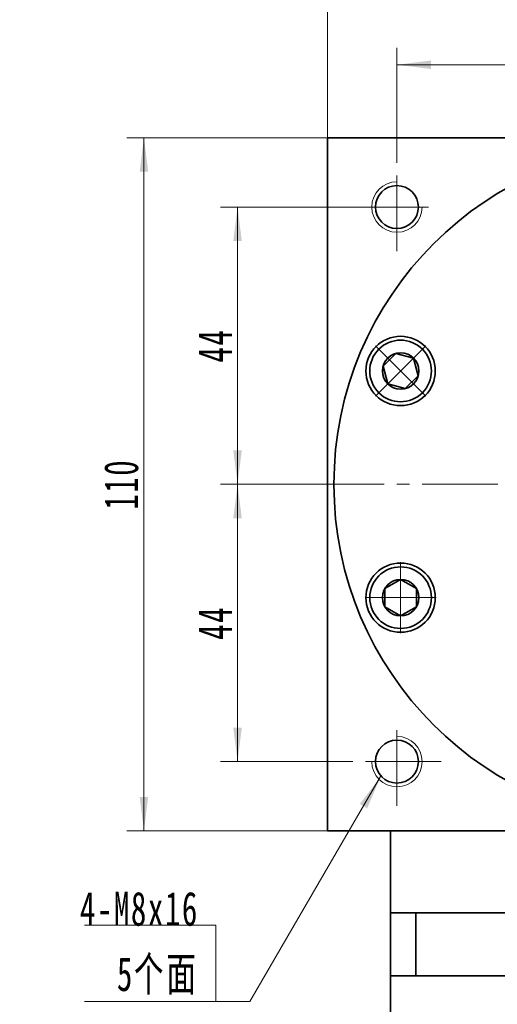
# Model space of a CAD drawing. Header units: millimetres. Extents: x 1472 to 2303, y -85 to 504.
# Tile 4 of 6: x 1870 to 1946, y 268 to 424. Entities that reach past the tile are written whole.
import ezdxf

# ---------------------------------------------------------------- set-up
doc = ezdxf.new("R2010")
doc.units = ezdxf.units.MM
doc.set_wipeout_variables(frame=1)
doc.linetypes.add('点画线', pattern=[18, 12, -2, 2, -2])
doc.layers.get('0').update_dxf_attribs({"lineweight": 35})
for name, color, linetype, lineweight in [('EB0', 7, 'Continuous', 35), ('中心线层', 1, '点画线', 18), ('尺寸线层', 3, 'Continuous', 18), ('粗实线层', 7, 'Continuous', 35)]:
    doc.layers.add(name, color=color, linetype=linetype, lineweight=lineweight)
doc.styles.add('标准', font='txt', dxfattribs={"width": 0.667})
doc.dimstyles.new('a4-1-1', dxfattribs={"dimtxt": 3, "dimasz": 3, "dimexe": 1.5, "dimexo": 0, "dimgap": 0.5, "dimtad": 1, "dimdec": 3, "dimdsep": 46, "dimtxsty": '标准', "dimblk": '_CAXARROW', "dimcen": 0, "dimdle": 6, "dimazin": 2, "dimtfac": 0.707107, "dimtdec": 3, "dimtix": 1, "dimtmove": 2, "dimatfit": 3, "dimfxl": 0, "dimfrac": 2, "dimtolj": 1, "dimarcsym": 0})

# ---------------------------------------------------------------- blocks, each defined once
blk = doc.blocks.new('*X7')
at = {"layer": '尺寸线层', "linetype": 'Continuous'}
for points in [[(1918.69, 431.6), (1924.09, 432.27), (1924.09, 430.92)], [(2028.69, 431.6), (2023.29, 432.27), (2023.29, 430.92)]]:
    blk.add_hatch(color=0, dxfattribs=at).paths.add_polyline_path(points, flags=0)
at = {"layer": '尺寸线层', "color": 0, "linetype": 'Continuous'}
for p, q in [((1918.69, 405.77), (1918.69, 434.3)), ((2028.69, 405.77), (2028.69, 434.3)), ((1918.69, 431.6), (2028.69, 431.6))]:
    blk.add_line(p, q, dxfattribs=at)
at = {"layer": '尺寸线层', "color": 0, "insert": (1973.69, 435.17), "char_height": 5.4, "width": 14.3527, "attachment_point": 5, "line_spacing_factor": 1.15057, "style": '标准'}
blk.add_mtext('\\T1.1;110', dxfattribs=at)
blk = doc.blocks.new('_CAXARROW')
blk.add_hatch(color=0).paths.add_polyline_path([(0, 0), (-1, 0.125), (-1, -0.125)], flags=0)
blk = doc.blocks.new('*X8')
at = {"layer": '尺寸线层', "linetype": 'Continuous'}
for points in [[(1889.56, 405.77), (1888.88, 400.37), (1890.23, 400.37)], [(1889.56, 295.77), (1888.88, 301.17), (1890.23, 301.17)]]:
    blk.add_hatch(color=0, dxfattribs=at).paths.add_polyline_path(points, flags=0)
at = {"layer": '尺寸线层', "color": 0, "linetype": 'Continuous'}
for p, q in [((1918.69, 405.77), (1886.86, 405.77)), ((1889.56, 295.77), (1889.56, 405.77)), ((1918.69, 295.77), (1886.86, 295.77))]:
    blk.add_line(p, q, dxfattribs=at)
at = {"layer": '尺寸线层', "color": 0, "insert": (1885.98, 350.77), "char_height": 5.4, "width": 14.3527, "attachment_point": 5, "rotation": 90, "line_spacing_factor": 1.15057, "style": '标准'}
blk.add_mtext('\\T1.1;110', dxfattribs=at)
blk = doc.blocks.new('*X9')
at = {"layer": '尺寸线层', "linetype": 'Continuous'}
for points in [[(1904.41, 394.77), (1905.08, 389.37), (1903.73, 389.37)], [(1904.41, 350.77), (1905.08, 356.17), (1903.73, 356.17)]]:
    blk.add_hatch(color=0, dxfattribs=at).paths.add_polyline_path(points, flags=0)
at = {"layer": '尺寸线层', "color": 0, "linetype": 'Continuous'}
for p, q in [((1922.69, 394.77), (1901.71, 394.77)), ((1904.41, 394.77), (1904.41, 350.77)), ((1915.69, 350.77), (1901.71, 350.77))]:
    blk.add_line(p, q, dxfattribs=at)
at = {"layer": '尺寸线层', "color": 0, "insert": (1900.83, 372.77), "char_height": 5.4, "width": 10.8, "attachment_point": 5, "rotation": 90, "line_spacing_factor": 1.15057, "style": '标准'}
blk.add_mtext('\\T1.1;44', dxfattribs=at)
blk = doc.blocks.new('*X10')
at = {"layer": '尺寸线层', "linetype": 'Continuous'}
for points in [[(1904.41, 350.77), (1905.08, 345.37), (1903.73, 345.37)], [(1904.41, 306.77), (1905.08, 312.17), (1903.73, 312.17)]]:
    blk.add_hatch(color=0, dxfattribs=at).paths.add_polyline_path(points, flags=0)
at = {"layer": '尺寸线层', "color": 0, "linetype": 'Continuous'}
for p, q in [((1915.69, 350.77), (1901.71, 350.77)), ((1904.41, 350.77), (1904.41, 306.77)), ((1922.69, 306.77), (1901.71, 306.77))]:
    blk.add_line(p, q, dxfattribs=at)
at = {"layer": '尺寸线层', "color": 0, "insert": (1900.83, 328.77), "char_height": 5.4, "width": 10.8, "attachment_point": 5, "rotation": 90, "line_spacing_factor": 1.15057, "style": '标准'}
blk.add_mtext('\\T1.1;44', dxfattribs=at)
blk = doc.blocks.new('*X11')
at = {"layer": '尺寸线层', "linetype": 'Continuous'}
for points in [[(1929.69, 417.34), (1935.09, 418.02), (1935.09, 416.67)], [(1973.69, 417.34), (1968.29, 418.02), (1968.29, 416.67)]]:
    blk.add_hatch(color=0, dxfattribs=at).paths.add_polyline_path(points, flags=0)
at = {"layer": '尺寸线层', "color": 0, "linetype": 'Continuous'}
for p, q in [((1929.69, 401.77), (1929.69, 420.04)), ((1973.69, 408.76), (1973.69, 420.04)), ((1929.69, 417.34), (1973.69, 417.34))]:
    blk.add_line(p, q, dxfattribs=at)
at = {"layer": '尺寸线层', "color": 0, "insert": (1951.69, 420.91), "char_height": 5.4, "width": 10.8, "attachment_point": 5, "line_spacing_factor": 1.15057, "style": '标准'}
blk.add_mtext('\\T1.1;44', dxfattribs=at)
blk = doc.blocks.new('*X13')
at = {"layer": '中心线层', "linetype": '点画线', "lineweight": 18}
for p, q in [((0, -5.64), (0, 5.64)), ((-5.64, 0), (5.64, 0))]:
    blk.add_line(p, q, dxfattribs=at)
at = {"layer": '粗实线层'}
for p, q in [((-2.89, 0), (-1.44, 2.5)), ((-1.44, 2.5), (1.44, 2.5)), ((2.89, 0), (1.44, 2.5)), ((2.89, 0), (1.44, 2.5)), ((-2.89, 0), (-1.44, -2.5)), ((2.89, 0), (1.44, -2.5)), ((-1.44, -2.5), (1.44, -2.5))]:
    blk.add_line(p, q, dxfattribs=at)
blk.add_circle((0, 0), 2.89, dxfattribs=at)
for start, end in [(0, 180), (180, 360)]:
    blk.add_arc((0, 0), 4.89, start, end, dxfattribs=at)
blk = doc.blocks.new('*X14')
at = {"layer": '尺寸线层', "linetype": 'Continuous'}
blk.add_hatch(color=0, dxfattribs=at).paths.add_polyline_path([(26.13, 35.68), (24, 30.67), (22.84, 31.35)], flags=0)
at = {"layer": '尺寸线层', "color": 0, "linetype": 'Continuous'}
blk.add_line((26.13, 35.68), (5.4, 0), dxfattribs=at)
at = {"layer": '尺寸线层', "color": 0}
for p, q in [((0, 12.11), (-20.82, 12.11)), ((0, 0), (0, 12.11)), ((0, 0), (-20.82, 0)), ((5.4, 0), (0, 0))]:
    blk.add_line(p, q, dxfattribs=at)
at = {"layer": '尺寸线层', "color": 0, "insert": (-2.7, 1.08), "char_height": 5.4, "width": 36.2438, "attachment_point": 9, "line_spacing_factor": 1.15057, "style": '标准'}
blk.add_mtext('\\T1.1;4-M8x16\\P5个面', dxfattribs=at)

msp = doc.modelspace()

# ---------------------------------------------------------------- linework, layer by layer
at = {"layer": 'EB0'}
for p, q in [((2018.6864, 282.7683), (1928.6864, 282.7683)), ((1928.6864, 282.7683), (1928.6864, 272.7683)), ((1932.6864, 282.7683), (1932.6864, 272.7683)), ((1928.6864, 272.7683), (1928.6864, 238.2683)), ((2018.6864, 272.7683), (1928.6864, 272.7683))]:
    msp.add_line(p, q, dxfattribs=at)
at = {"layer": '中心线层'}
for p, q in [((1929.6864, 387.7683), (1929.6864, 401.7683)), ((1922.6864, 394.7683), (1936.6864, 394.7683)), ((1915.6864, 350.7683), (2031.6864, 350.7683)), ((1929.6864, 299.7683), (1929.6864, 313.7683)), ((1936.6864, 306.7683), (1922.6864, 306.7683))]:
    msp.add_line(p, q, dxfattribs=at)
at = {"layer": '粗实线层'}
for p, q in [((1928.6864, 282.7683), (1928.6864, 295.7683)), ((1928.6864, 295.7683), (2018.6864, 295.7683))]:
    msp.add_line(p, q, dxfattribs=at)
for points in [[(1918.6864, 295.7683), (1918.6864, 405.7683)], [(1918.6864, 405.1683), (1918.6864, 405.7683), (2028.6864, 405.7683), (2028.6864, 405.1683)], [(2028.6864, 295.7683), (1918.6864, 295.7683)]]:
    msp.add_lwpolyline(points, dxfattribs=at)
for centre, radius in [((1973.6864, 350.7683), 54), ((1929.6864, 394.7683), 3.4), ((1930.264, 368.7544), 5.5), ((1930.264, 332.7822), 5.5), ((1929.6864, 306.7683), 3.4)]:
    msp.add_circle(centre, radius, dxfattribs=at)
at = {"layer": '粗实线层', "lineweight": 18}
for centre, start, end in [((1929.6864, 394.7683), 90, 360), ((1929.6864, 306.7683), 180, 90)]:
    msp.add_arc(centre, 4, start, end, dxfattribs=at)

# ---------------------------------------------------------------- block references
at = {"layer": '尺寸线层'}
msp.add_blockref('*X14', (1900.9701, 268.7025), dxfattribs=at)

# ---------------------------------------------------------------- dimensions: what is measured, and where the dimension line sits
dim = msp.add_linear_dim(base=(2028.6864, 431.5984), p1=(1918.6864, 405.7683), p2=(2028.6864, 405.7683), dimstyle='a4-1-1', override={"dimsah": 1, "dimtfill": 1, "dimtzin": 8}, dxfattribs=at)
dim.commit()
dim.dimension.update_dxf_attribs({"geometry": '*X7', "text_midpoint": (1973.6864, 435.1692)})
for base, p1, p2, angle, picture, middle in [((1973.6864, 417.3424), (1929.6864, 401.7683), (1973.6864, 408.7635), 0, '*X11', (1951.6864, 420.9132)), ((1889.5552, 405.7683), (1918.6864, 295.7683), (1918.6864, 405.7683), 90, '*X8', (1885.9844, 350.7683)), ((1904.4052, 350.7683), (1922.6864, 394.7683), (1915.6864, 350.7683), 270, '*X9', (1900.8344, 372.7683)), ((1904.4052, 306.7683), (1915.6864, 350.7683), (1922.6864, 306.7683), 270, '*X10', (1900.8344, 328.7683))]:
    dim = msp.add_linear_dim(base=base, p1=p1, p2=p2, angle=angle, dimstyle='a4-1-1', override={"dimsah": 1, "dimtfill": 1, "dimtzin": 8}, dxfattribs=at)
    dim.commit()
    dim.dimension.update_dxf_attribs({"geometry": picture, "text_midpoint": middle})

# ---------------------------------------------------------------- next in the draw order: wipeouts: each hides what was drawn before it
for points in [[(1933.7218, 372.2122), (1933.7023, 372.2316), (1933.6827, 372.2508), (1933.663, 372.27), (1933.6432, 372.289), (1933.6233, 372.3079), (1933.6033, 372.3268), (1933.5831, 372.3455), (1933.5629, 372.3641), (1933.5426, 372.3825), (1933.5221, 372.4009), (1933.5016, 372.4192), (1933.4809, 372.4373), (1933.4602, 372.4553), (1933.4394, 372.4732), (1933.4184, 372.491), (1933.3974, 372.5087), (1933.3762, 372.5262), (1933.355, 372.5436), (1933.3336, 372.5609), (1933.3122, 372.5781), (1933.2907, 372.5952), (1933.269, 372.6121), (1933.2473, 372.629), (1933.2255, 372.6457), (1933.2036, 372.6622), (1933.1816, 372.6787), (1933.1595, 372.695), (1933.1373, 372.7112), (1933.115, 372.7273), (1933.0927, 372.7433), (1933.0927, 372.7433), (1932.9032, 372.8711), (1932.708, 372.9899), (1932.5074, 373.0995), (1932.3019, 373.1995), (1932.092, 373.2899), (1931.8781, 373.3704), (1931.6607, 373.4407), (1931.4402, 373.5009), (1931.2171, 373.5506), (1930.992, 373.5899), (1930.7652, 373.6187), (1930.5374, 373.6368), (1930.309, 373.6442), (1930.0805, 373.641), (1929.8524, 373.6271), (1929.6251, 373.6025), (1929.3993, 373.5674), (1929.1754, 373.5217), (1928.9538, 373.4656), (1928.7351, 373.3993), (1928.5198, 373.3228), (1928.3082, 373.2363), (1928.101, 373.14), (1927.8984, 373.0341), (1927.701, 372.9189), (1927.5092, 372.7946), (1927.3235, 372.6615), (1927.1441, 372.5198), (1926.9716, 372.37), (1926.8063, 372.2122), (1926.8063, 372.2122), (1926.6485, 372.0468), (1926.4986, 371.8743), (1926.3569, 371.695), (1926.2238, 371.5092), (1926.0995, 371.3174), (1925.9843, 371.12), (1925.8784, 370.9175), (1925.7822, 370.7102), (1925.6957, 370.4987), (1925.6192, 370.2833), (1925.5528, 370.0646), (1925.4967, 369.8431), (1925.4511, 369.6191), (1925.4159, 369.3933), (1925.3914, 369.1661), (1925.3775, 368.938), (1925.3742, 368.7095), (1925.3817, 368.481), (1925.3998, 368.2532), (1925.4285, 368.0265), (1925.4678, 367.8013), (1925.5176, 367.5783), (1925.5777, 367.3578), (1925.6481, 367.1404), (1925.7285, 366.9264), (1925.8189, 366.7165), (1925.919, 366.5111), (1926.0285, 366.3105), (1926.1474, 366.1153), (1926.2752, 365.9258), (1926.2752, 365.9258), (1926.2911, 365.9034), (1926.3072, 365.8811), (1926.3234, 365.859), (1926.3397, 365.8369), (1926.3562, 365.8149), (1926.3728, 365.793), (1926.3895, 365.7711), (1926.4063, 365.7494), (1926.4233, 365.7278), (1926.4403, 365.7062), (1926.4575, 365.6848), (1926.4748, 365.6635), (1926.4922, 365.6422), (1926.5098, 365.6211), (1926.5275, 365.6), (1926.5452, 365.5791), (1926.5631, 365.5582), (1926.5812, 365.5375), (1926.5993, 365.5169), (1926.6175, 365.4963), (1926.6359, 365.4759), (1926.6544, 365.4555), (1926.673, 365.4353), (1926.6917, 365.4152), (1926.7105, 365.3952), (1926.7294, 365.3753), (1926.7485, 365.3555), (1926.7676, 365.3358), (1926.7869, 365.3162), (1926.8063, 365.2967), (1926.8063, 365.2967), (1926.992, 365.1204), (1927.1866, 364.9542), (1927.3898, 364.7983), (1927.6007, 364.6533), (1927.819, 364.5196), (1928.044, 364.3974), (1928.2751, 364.2872), (1928.5116, 364.1892), (1928.7529, 364.1038), (1928.9984, 364.0311), (1929.2473, 363.9713), (1929.4991, 363.9246), (1929.7529, 363.8912), (1930.0081, 363.8711), (1930.264, 363.8644), (1930.5199, 363.8711), (1930.7752, 363.8912), (1931.029, 363.9246), (1931.2807, 363.9713), (1931.5296, 364.0311), (1931.7751, 364.1038), (1932.0164, 364.1892), (1932.253, 364.2872), (1932.484, 364.3974), (1932.709, 364.5196), (1932.9273, 364.6533), (1933.1383, 364.7983), (1933.3414, 364.9542), (1933.5361, 365.1204), (1933.7218, 365.2967), (1933.7218, 365.2967), (1933.898, 365.4824), (1934.0643, 365.6771), (1934.2201, 365.8802), (1934.3651, 366.0911), (1934.4989, 366.3094), (1934.621, 366.5344), (1934.7313, 366.7655), (1934.8292, 367.002), (1934.9147, 367.2433), (1934.9874, 367.4888), (1935.0472, 367.7377), (1935.0938, 367.9895), (1935.1272, 368.2433), (1935.1473, 368.4985), (1935.154, 368.7544), (1935.1473, 369.0104), (1935.1272, 369.2656), (1935.0938, 369.5194), (1935.0472, 369.7711), (1934.9874, 370.0201), (1934.9147, 370.2655), (1934.8292, 370.5068), (1934.7313, 370.7434), (1934.621, 370.9744), (1934.4989, 371.1994), (1934.3651, 371.4177), (1934.2201, 371.6287), (1934.0643, 371.8318), (1933.898, 372.0265)], [(1930.264, 337.6722), (1930.2365, 337.6721), (1930.2091, 337.6719), (1930.1816, 337.6715), (1930.1541, 337.671), (1930.1267, 337.6703), (1930.0992, 337.6694), (1930.0717, 337.6684), (1930.0443, 337.6672), (1930.0168, 337.6659), (1929.9894, 337.6645), (1929.962, 337.6628), (1929.9346, 337.6611), (1929.9071, 337.6591), (1929.8797, 337.6571), (1929.8524, 337.6548), (1929.825, 337.6524), (1929.7976, 337.6499), (1929.7703, 337.6472), (1929.743, 337.6443), (1929.7156, 337.6413), (1929.6884, 337.6382), (1929.6611, 337.6349), (1929.6338, 337.6314), (1929.6066, 337.6278), (1929.5794, 337.624), (1929.5522, 337.6201), (1929.525, 337.616), (1929.4978, 337.6118), (1929.4707, 337.6074), (1929.4436, 337.6029), (1929.4436, 337.6029), (1929.2193, 337.5593), (1928.9972, 337.5052), (1928.7779, 337.4409), (1928.5619, 337.3664), (1928.3495, 337.2818), (1928.1414, 337.1875), (1927.9379, 337.0835), (1927.7394, 336.9701), (1927.5465, 336.8476), (1927.3595, 336.7161), (1927.1789, 336.5761), (1927.005, 336.4279), (1926.8382, 336.2716), (1926.6789, 336.1077), (1926.5275, 335.9366), (1926.3842, 335.7585), (1926.2493, 335.574), (1926.1233, 335.3834), (1926.0062, 335.1871), (1925.8985, 334.9855), (1925.8003, 334.7791), (1925.7119, 334.5684), (1925.6334, 334.3537), (1925.5651, 334.1357), (1925.507, 333.9146), (1925.4592, 333.6911), (1925.422, 333.4656), (1925.3954, 333.2386), (1925.3794, 333.0107), (1925.374, 332.7822), (1925.374, 332.7822), (1925.3794, 332.5537), (1925.3954, 332.3257), (1925.422, 332.0987), (1925.4592, 331.8732), (1925.507, 331.6497), (1925.5651, 331.4287), (1925.6334, 331.2106), (1925.7119, 330.996), (1925.8003, 330.7853), (1925.8985, 330.5789), (1926.0062, 330.3773), (1926.1233, 330.181), (1926.2493, 329.9904), (1926.3842, 329.8058), (1926.5275, 329.6278), (1926.6789, 329.4567), (1926.8382, 329.2928), (1927.005, 329.1365), (1927.1789, 328.9882), (1927.3595, 328.8482), (1927.5465, 328.7168), (1927.7394, 328.5943), (1927.9379, 328.4809), (1928.1414, 328.3769), (1928.3495, 328.2825), (1928.5619, 328.198), (1928.7779, 328.1235), (1928.9972, 328.0591), (1929.2193, 328.0051), (1929.4436, 327.9615), (1929.4436, 327.9615), (1929.4707, 327.957), (1929.4978, 327.9526), (1929.525, 327.9484), (1929.5522, 327.9443), (1929.5794, 327.9404), (1929.6066, 327.9366), (1929.6338, 327.933), (1929.6611, 327.9295), (1929.6884, 327.9262), (1929.7156, 327.923), (1929.743, 327.92), (1929.7703, 327.9172), (1929.7976, 327.9145), (1929.825, 327.9119), (1929.8524, 327.9095), (1929.8797, 327.9073), (1929.9071, 327.9052), (1929.9346, 327.9033), (1929.962, 327.9015), (1929.9894, 327.8999), (1930.0168, 327.8984), (1930.0443, 327.8971), (1930.0717, 327.896), (1930.0992, 327.895), (1930.1267, 327.8941), (1930.1541, 327.8934), (1930.1816, 327.8929), (1930.2091, 327.8925), (1930.2365, 327.8923), (1930.264, 327.8922), (1930.264, 327.8922), (1930.5199, 327.8989), (1930.7752, 327.919), (1931.029, 327.9524), (1931.2807, 327.999), (1931.5296, 328.0588), (1931.7751, 328.1315), (1932.0164, 328.217), (1932.253, 328.3149), (1932.484, 328.4252), (1932.709, 328.5473), (1932.9273, 328.6811), (1933.1383, 328.8261), (1933.3414, 328.9819), (1933.5361, 329.1482), (1933.7218, 329.3244), (1933.898, 329.5101), (1934.0643, 329.7048), (1934.2201, 329.9079), (1934.3651, 330.1189), (1934.4989, 330.3372), (1934.621, 330.5622), (1934.7313, 330.7932), (1934.8292, 331.0298), (1934.9147, 331.2711), (1934.9874, 331.5166), (1935.0472, 331.7655), (1935.0938, 332.0172), (1935.1272, 332.271), (1935.1473, 332.5263), (1935.154, 332.7822), (1935.154, 332.7822), (1935.1473, 333.0381), (1935.1272, 333.2933), (1935.0938, 333.5471), (1935.0472, 333.7989), (1934.9874, 334.0478), (1934.9147, 334.2933), (1934.8292, 334.5346), (1934.7313, 334.7711), (1934.621, 335.0022), (1934.4989, 335.2272), (1934.3651, 335.4455), (1934.2201, 335.6565), (1934.0643, 335.8596), (1933.898, 336.0542), (1933.7218, 336.2399), (1933.5361, 336.4162), (1933.3414, 336.5824), (1933.1383, 336.7383), (1932.9273, 336.8833), (1932.709, 337.017), (1932.484, 337.1392), (1932.253, 337.2494), (1932.0164, 337.3474), (1931.7751, 337.4329), (1931.5296, 337.5056), (1931.2807, 337.5653), (1931.029, 337.612), (1930.7752, 337.6454), (1930.5199, 337.6655)]]:
    msp.add_wipeout(points).dxf.layer = '粗实线层'

# ---------------------------------------------------------------- next in the draw order: block references
at = {"layer": '粗实线层'}
for p, rotation in [((1930.264, 368.7544), 45.00000000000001), ((1930.264, 332.7822), 90)]:
    msp.add_blockref('*X13', p, dxfattribs=dict(at, rotation=rotation))

doc.saveas('drawing.dxf')
